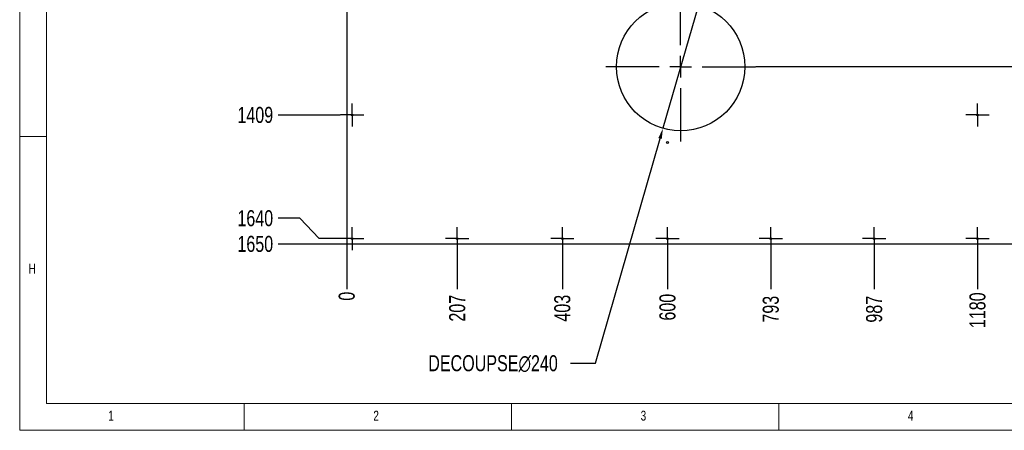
# Model space of a CAD drawing. Header units: millimetres. Extents: x 5 to 589, y 5 to 415.
# Tile 1 of 9: x 5 to 189, y 5 to 82. Entities that reach past the tile are written whole.
import ezdxf

# ---------------------------------------------------------------- set-up
doc = ezdxf.new("R2010")
doc.units = ezdxf.units.MM
doc.header["$PDSIZE"] = -1
doc.linetypes.add('CENTERX2', pattern=[20.32, 12.7, -2.54, 2.54, -2.54])
for name, color, linetype in [('COTES', 1, 'Continuous'), ('NOTES', 6, 'Continuous'), ('TRAIT-MIXTES', 3, 'CENTERX2')]:
    doc.layers.add(name, color=color, linetype=linetype)
doc.layers.add('TRAIT-FORT', color=4, linetype='Continuous', lineweight=25)
doc.styles.add('SLDTEXTSTYLE0', font='TXT', dxfattribs={"width": 0.75})
doc.dimstyles.new('SLDDIMSTYLE1', dxfattribs={"dimtxt": 3, "dimasz": 0.333333, "dimexe": 0, "dimexo": 0.0625, "dimgap": 0.75, "dimtad": 0, "dimtih": 1, "dimtoh": 1, "dimdec": 0, "dimlfac": 10, "dimrnd": 1e-09, "dimdsep": 46, "dimtxsty": 'SLDTEXTSTYLE0', "dimblk1": 'ORIGIN', "dimblk2": 'ORIGIN', "dimsah": 1, "dimcen": 0.09, "dimadec": 0, "dimazin": 2, "dimtfac": 1, "dimtdec": 0, "dimtofl": 0, "dimtmove": 0, "dimatfit": 3, "dimldrblk": 'ORIGIN', "dimfxl": 1, "dimfrac": 2, "dimtolj": 1, "dimtzin": 12, "dimarcsym": 0})
doc.dimstyles.new('SLDDIMSTYLE2', dxfattribs={"dimtxt": 3, "dimasz": 2, "dimexe": 0, "dimexo": 0.0625, "dimgap": 0.75, "dimtad": 0, "dimtih": 1, "dimtoh": 1, "dimdec": 0, "dimlfac": 10, "dimrnd": 1e-09, "dimzin": 12, "dimdsep": 46, "dimtxsty": 'SLDTEXTSTYLE0', "dimsah": 1, "dimcen": 0.09, "dimadec": 0, "dimazin": 3, "dimtfac": 1, "dimtdec": 0, "dimtofl": 0, "dimtmove": 0, "dimatfit": 3, "dimfxl": 1, "dimfrac": 2, "dimtolj": 1, "dimtzin": 12, "dimarcsym": 0})
doc.dimstyles.new('SLDDIMSTYLE3', dxfattribs={"dimtxt": 3, "dimasz": 2, "dimexe": 0, "dimexo": 0.0625, "dimgap": 0.75, "dimtad": 0, "dimtih": 1, "dimtoh": 1, "dimdec": 1, "dimlfac": 10, "dimrnd": 1e-09, "dimzin": 12, "dimdsep": 46, "dimtxsty": 'SLDTEXTSTYLE0', "dimsah": 1, "dimcen": 0.09, "dimadec": 0, "dimazin": 3, "dimtfac": 1, "dimtdec": 1, "dimtofl": 0, "dimtmove": 0, "dimatfit": 3, "dimfxl": 1, "dimfrac": 2, "dimtolj": 1, "dimtzin": 12, "dimarcsym": 0})
doc.dimstyles.new('SLDDIMSTYLE6', dxfattribs={"dimtxt": 3, "dimasz": 2, "dimexe": 0, "dimexo": 0.0625, "dimgap": 0.75, "dimtad": 0, "dimtih": 1, "dimtoh": 1, "dimdec": 0, "dimlfac": 10, "dimrnd": 1e-09, "dimzin": 12, "dimdsep": 46, "dimtxsty": 'SLDTEXTSTYLE0', "dimblk1": 'NONE', "dimsah": 1, "dimcen": 0, "dimadec": 0, "dimazin": 3, "dimtfac": 1, "dimtdec": 0, "dimtmove": 0, "dimatfit": 3, "dimldrblk": 'NONE', "dimfxl": 1, "dimfrac": 2, "dimtolj": 1, "dimtzin": 12, "dimarcsym": 0})

# ---------------------------------------------------------------- blocks, each defined once
blk = doc.blocks.new('_D_36')
at = {"layer": 'COTES', "color": 0, "lineweight": -2, "transparency": 16777216}
blk.add_line((66.19, 39.81), (66.19, 31.41), dxfattribs=at)
at = {"layer": 'Defpoints', "color": 0, "transparency": 16777216}
for p in [(66.19, 39.87), (66.19, 39.87), (66.19, 31.41)]:
    blk.add_point(p, dxfattribs=at)
at = {"layer": 'COTES', "color": 0, "transparency": 16777216, "insert": (66.19, 30.1), "char_height": 3, "attachment_point": 5, "rotation": 90, "style": 'SLDTEXTSTYLE0'}
blk.add_mtext('\\A1;0', dxfattribs=at)
blk = doc.blocks.new('_Origin')
at = {"color": 0, "linetype": 'ByBlock', "lineweight": -2}
blk.add_line((0, 0), (-1, 0), dxfattribs=at)
blk.add_circle((0, 0), 0.5, dxfattribs=at)
blk = doc.blocks.new('_D_37')
at = {"layer": 'COTES', "color": 0, "lineweight": -2, "transparency": 16777216}
blk.add_line((86.86, 38.64), (86.86, 31.41), dxfattribs=at)
at = {"layer": 'Defpoints', "color": 0, "transparency": 16777216}
for p in [(66.19, 39.87), (86.86, 38.7), (86.86, 31.41)]:
    blk.add_point(p, dxfattribs=at)
at = {"layer": 'COTES', "color": 0, "transparency": 16777216, "insert": (86.86, 27.85), "char_height": 3, "attachment_point": 5, "rotation": 90, "style": 'SLDTEXTSTYLE0'}
blk.add_mtext('\\A1;207', dxfattribs=at)
blk = doc.blocks.new('_D_38')
at = {"layer": 'COTES', "color": 0, "lineweight": -2, "transparency": 16777216}
blk.add_line((106.52, 38.64), (106.52, 31.41), dxfattribs=at)
at = {"layer": 'Defpoints', "color": 0, "transparency": 16777216}
for p in [(66.19, 39.87), (106.52, 38.7), (106.52, 31.41)]:
    blk.add_point(p, dxfattribs=at)
at = {"layer": 'COTES', "color": 0, "transparency": 16777216, "insert": (106.52, 27.85), "char_height": 3, "attachment_point": 5, "rotation": 90, "style": 'SLDTEXTSTYLE0'}
blk.add_mtext('\\A1;403', dxfattribs=at)
blk = doc.blocks.new('_D_39')
at = {"layer": 'COTES', "color": 0, "lineweight": -2, "transparency": 16777216}
blk.add_line((126.19, 38.64), (126.19, 31.41), dxfattribs=at)
at = {"layer": 'Defpoints', "color": 0, "transparency": 16777216}
for p in [(66.19, 39.87), (126.19, 38.7), (126.19, 31.41)]:
    blk.add_point(p, dxfattribs=at)
at = {"layer": 'COTES', "color": 0, "transparency": 16777216, "insert": (126.19, 28.04), "char_height": 3, "attachment_point": 5, "rotation": 90, "style": 'SLDTEXTSTYLE0'}
blk.add_mtext('\\A1;600', dxfattribs=at)
blk = doc.blocks.new('_D_40')
at = {"layer": 'COTES', "color": 0, "lineweight": -2, "transparency": 16777216}
blk.add_line((145.52, 38.64), (145.52, 31.41), dxfattribs=at)
at = {"layer": 'Defpoints', "color": 0, "transparency": 16777216}
for p in [(66.19, 39.87), (145.52, 38.7), (145.52, 31.41)]:
    blk.add_point(p, dxfattribs=at)
at = {"layer": 'COTES', "color": 0, "transparency": 16777216, "insert": (145.52, 27.66), "char_height": 3, "attachment_point": 5, "rotation": 90, "style": 'SLDTEXTSTYLE0'}
blk.add_mtext('\\A1;793', dxfattribs=at)
blk = doc.blocks.new('_D_41')
at = {"layer": 'COTES', "color": 0, "lineweight": -2, "transparency": 16777216}
blk.add_line((164.86, 38.64), (164.86, 31.41), dxfattribs=at)
at = {"layer": 'Defpoints', "color": 0, "transparency": 16777216}
for p in [(66.19, 39.87), (164.86, 38.7), (164.86, 31.41)]:
    blk.add_point(p, dxfattribs=at)
at = {"layer": 'COTES', "color": 0, "transparency": 16777216, "insert": (164.86, 27.66), "char_height": 3, "attachment_point": 5, "rotation": 90, "style": 'SLDTEXTSTYLE0'}
blk.add_mtext('\\A1;987', dxfattribs=at)
blk = doc.blocks.new('_D_42')
at = {"layer": 'COTES', "color": 0, "lineweight": -2, "transparency": 16777216}
blk.add_line((184.19, 38.64), (184.19, 31.41), dxfattribs=at)
at = {"layer": 'Defpoints', "color": 0, "transparency": 16777216}
for p in [(66.19, 39.87), (184.19, 38.7), (184.19, 31.41)]:
    blk.add_point(p, dxfattribs=at)
at = {"layer": 'COTES', "color": 0, "transparency": 16777216, "insert": (184.19, 27.47), "char_height": 3, "attachment_point": 5, "rotation": 90, "style": 'SLDTEXTSTYLE0'}
blk.add_mtext('\\A1;1180', dxfattribs=at)
blk = doc.blocks.new('_D_43')
at = {"layer": 'COTES', "color": 0, "lineweight": -2, "transparency": 16777216}
blk.add_line((203.86, 38.64), (203.86, 31.41), dxfattribs=at)
at = {"layer": 'Defpoints', "color": 0, "transparency": 16777216}
for p in [(66.19, 39.87), (203.86, 38.7), (203.86, 31.41)]:
    blk.add_point(p, dxfattribs=at)
at = {"layer": 'COTES', "color": 0, "transparency": 16777216, "insert": (203.86, 26.91), "char_height": 3, "attachment_point": 5, "rotation": 90, "style": 'SLDTEXTSTYLE0'}
blk.add_mtext('\\A1;1377', dxfattribs=at)
blk = doc.blocks.new('_D_44')
at = {"layer": 'COTES', "color": 0, "lineweight": -2, "transparency": 16777216}
blk.add_line((223.52, 38.64), (223.52, 31.41), dxfattribs=at)
at = {"layer": 'Defpoints', "color": 0, "transparency": 16777216}
for p in [(66.19, 39.87), (223.52, 38.7), (223.52, 31.41)]:
    blk.add_point(p, dxfattribs=at)
at = {"layer": 'COTES', "color": 0, "transparency": 16777216, "insert": (223.52, 26.91), "char_height": 3, "attachment_point": 5, "rotation": 90, "style": 'SLDTEXTSTYLE0'}
blk.add_mtext('\\A1;1573', dxfattribs=at)
blk = doc.blocks.new('_D_45')
at = {"layer": 'COTES', "color": 0, "lineweight": -2, "transparency": 16777216}
for p, q in [((243.19, 38.64), (243.19, 34.7)), ((243.19, 34.7), (239.38, 35.41)), ((239.38, 35.41), (239.38, 31.41))]:
    blk.add_line(p, q, dxfattribs=at)
at = {"layer": 'Defpoints', "color": 0, "transparency": 16777216}
for p in [(66.19, 39.87), (243.19, 38.7), (239.38, 31.41)]:
    blk.add_point(p, dxfattribs=at)
at = {"layer": 'COTES', "color": 0, "transparency": 16777216, "insert": (239.38, 27.1), "char_height": 3, "attachment_point": 5, "rotation": 90, "style": 'SLDTEXTSTYLE0'}
blk.add_mtext('\\A1;1770', dxfattribs=at)
blk = doc.blocks.new('_D_46')
at = {"layer": 'COTES', "color": 0, "lineweight": -2, "transparency": 16777216}
blk.add_line((244.19, 39.81), (244.19, 31.41), dxfattribs=at)
at = {"layer": 'Defpoints', "color": 0, "transparency": 16777216}
for p in [(66.19, 39.87), (244.19, 39.87), (244.19, 31.41)]:
    blk.add_point(p, dxfattribs=at)
at = {"layer": 'COTES', "color": 0, "transparency": 16777216, "insert": (244.19, 27.1), "char_height": 3, "attachment_point": 5, "rotation": 90, "style": 'SLDTEXTSTYLE0'}
blk.add_mtext('\\A1;1780', dxfattribs=at)
blk = doc.blocks.new('_D_61')
at = {"layer": 'COTES', "color": 0, "lineweight": -2, "transparency": 16777216}
blk.add_line((142.71, 73.06), (259.29, 73.06), dxfattribs=at)
at = {"layer": 'Defpoints', "color": 0, "transparency": 16777216}
for p in [(244.19, 204.87), (142.65, 73.06), (259.29, 73.06)]:
    blk.add_point(p, dxfattribs=at)
at = {"layer": 'COTES', "color": 0, "transparency": 16777216, "insert": (264.54, 73.06), "char_height": 3, "attachment_point": 5, "style": 'SLDTEXTSTYLE0'}
blk.add_mtext('\\A1;1318.1', dxfattribs=at)
blk = doc.blocks.new('_D_70')
at = {"layer": 'COTES', "color": 0, "lineweight": -2, "transparency": 16777216}
blk.add_line((64.96, 64.01), (53.38, 64.01), dxfattribs=at)
at = {"layer": 'Defpoints', "color": 0, "transparency": 16777216}
for p in [(66.19, 204.87), (53.38, 64.01), (65.02, 64.01)]:
    blk.add_point(p, dxfattribs=at)
at = {"layer": 'COTES', "color": 0, "transparency": 16777216, "insert": (49.07, 64.01), "char_height": 3, "attachment_point": 5, "style": 'SLDTEXTSTYLE0'}
blk.add_mtext('\\A1;1409', dxfattribs=at)
blk = doc.blocks.new('_D_71')
at = {"layer": 'COTES', "color": 0, "lineweight": -2, "transparency": 16777216}
for p, q in [((57.38, 44.68), (53.38, 44.68)), ((61.02, 40.87), (57.38, 44.68)), ((64.96, 40.87), (61.02, 40.87))]:
    blk.add_line(p, q, dxfattribs=at)
at = {"layer": 'Defpoints', "color": 0, "transparency": 16777216}
for p in [(66.19, 204.87), (53.38, 44.68), (65.02, 40.87)]:
    blk.add_point(p, dxfattribs=at)
at = {"layer": 'COTES', "color": 0, "transparency": 16777216, "insert": (49.07, 44.68), "char_height": 3, "attachment_point": 5, "style": 'SLDTEXTSTYLE0'}
blk.add_mtext('\\A1;1640', dxfattribs=at)
blk = doc.blocks.new('_D_72')
at = {"layer": 'COTES', "color": 0, "lineweight": -2, "transparency": 16777216}
blk.add_line((66.13, 39.87), (53.38, 39.87), dxfattribs=at)
at = {"layer": 'Defpoints', "color": 0, "transparency": 16777216}
for p in [(66.19, 204.87), (53.38, 39.87), (66.19, 39.87)]:
    blk.add_point(p, dxfattribs=at)
at = {"layer": 'COTES', "color": 0, "transparency": 16777216, "insert": (49.07, 39.87), "char_height": 3, "attachment_point": 5, "style": 'SLDTEXTSTYLE0'}
blk.add_mtext('\\A1;1650', dxfattribs=at)
blk = doc.blocks.new('_D_74')
at = {"layer": 'COTES', "color": 0, "lineweight": -2, "transparency": 16777216}
for p, q in [((131.96, 84.59), (125.34, 61.52)), ((112.73, 17.56), (124.79, 59.6)), ((108.05, 17.56), (112.73, 17.56))]:
    blk.add_line(p, q, dxfattribs=at)
at = {"layer": 'COTES', "color": 0, "transparency": 16777216}
blk.add_solid([(124.47, 59.69), (125.11, 59.51), (125.34, 61.52)], dxfattribs=at)
at = {"layer": 'Defpoints', "color": 0, "transparency": 16777216}
for p in [(131.96, 84.59), (125.34, 61.52)]:
    blk.add_point(p, dxfattribs=at)
at = {"layer": 'COTES', "color": 0, "transparency": 16777216, "insert": (81.43, 19.06), "char_height": 3, "attachment_point": 1, "style": 'SLDTEXTSTYLE0'}
blk.add_mtext('\\A1;DECOUPSE∅240', dxfattribs=at)
blk = doc.blocks.new('_None')
blk = doc.blocks.new('SW_CENTERMARKSYMBOL_49')
at = {"layer": 'TRAIT-MIXTES', "color": 0}
for p, q in [((0, 2), (0, 2.17)), ((0, 0), (0, 2)), ((-2, 0), (-2.17, 0)), ((0, 0), (-2, 0)), ((0, 0), (0, -2)), ((0, 0), (2, 0)), ((2, 0), (2.17, 0)), ((0, -2), (0, -2.17))]:
    blk.add_line(p, q, dxfattribs=at)
blk = doc.blocks.new('SW_CENTERMARKSYMBOL_50')
at = {"layer": 'TRAIT-MIXTES', "color": 0}
for p, q in [((0, 2), (0, 2.17)), ((0, 0), (0, 2)), ((-2, 0), (-2.17, 0)), ((0, 0), (-2, 0)), ((0, 0), (0, -2)), ((0, 0), (2, 0)), ((2, 0), (2.17, 0)), ((0, -2), (0, -2.17))]:
    blk.add_line(p, q, dxfattribs=at)
blk = doc.blocks.new('SW_CENTERMARKSYMBOL_51')
at = {"layer": 'TRAIT-MIXTES', "color": 0}
for p, q in [((0, 2), (0, 2.17)), ((0, 0), (0, 2)), ((-2, 0), (-2.17, 0)), ((0, 0), (-2, 0)), ((0, 0), (0, -2)), ((0, 0), (2, 0)), ((2, 0), (2.17, 0)), ((0, -2), (0, -2.17))]:
    blk.add_line(p, q, dxfattribs=at)
blk = doc.blocks.new('SW_CENTERMARKSYMBOL_60')
at = {"layer": 'TRAIT-MIXTES', "color": 0}
for p, q in [((0, 4), (0, 14)), ((0, 0), (0, 2)), ((-4, 0), (-14, 0)), ((0, 0), (-2, 0)), ((0, 0), (0, -2)), ((0, 0), (2, 0)), ((4, 0), (14, 0)), ((0, -4), (0, -14))]:
    blk.add_line(p, q, dxfattribs=at)
blk = doc.blocks.new('SW_CENTERMARKSYMBOL_83')
at = {"layer": 'TRAIT-MIXTES', "color": 0}
for p, q in [((0, 2), (0, 2.17)), ((0, 0), (0, 2)), ((-2, 0), (-2.17, 0)), ((0, 0), (-2, 0)), ((0, 0), (0, -2)), ((0, 0), (2, 0)), ((2, 0), (2.17, 0)), ((0, -2), (0, -2.17))]:
    blk.add_line(p, q, dxfattribs=at)
blk = doc.blocks.new('SW_CENTERMARKSYMBOL_84')
at = {"layer": 'TRAIT-MIXTES', "color": 0}
for p, q in [((0, 2), (0, 2.17)), ((0, 0), (0, 2)), ((-2, 0), (-2.17, 0)), ((0, 0), (-2, 0)), ((0, 0), (0, -2)), ((0, 0), (2, 0)), ((2, 0), (2.17, 0)), ((0, -2), (0, -2.17))]:
    blk.add_line(p, q, dxfattribs=at)
blk = doc.blocks.new('SW_CENTERMARKSYMBOL_85')
at = {"layer": 'TRAIT-MIXTES', "color": 0}
for p, q in [((0, 2), (0, 2.17)), ((0, 0), (0, 2)), ((-2, 0), (-2.17, 0)), ((0, 0), (-2, 0)), ((0, 0), (0, -2)), ((0, 0), (2, 0)), ((2, 0), (2.17, 0)), ((0, -2), (0, -2.17))]:
    blk.add_line(p, q, dxfattribs=at)
blk = doc.blocks.new('SW_CENTERMARKSYMBOL_86')
at = {"layer": 'TRAIT-MIXTES', "color": 0}
for p, q in [((0, 2), (0, 2.17)), ((0, 0), (0, 2)), ((-2, 0), (-2.17, 0)), ((0, 0), (-2, 0)), ((0, 0), (0, -2)), ((0, 0), (2, 0)), ((2, 0), (2.17, 0)), ((0, -2), (0, -2.17))]:
    blk.add_line(p, q, dxfattribs=at)
blk = doc.blocks.new('SW_CENTERMARKSYMBOL_88')
at = {"layer": 'TRAIT-MIXTES', "color": 0}
for p, q in [((0, 2), (0, 2.17)), ((0, 0), (0, 2)), ((-2, 0), (-2.17, 0)), ((0, 0), (-2, 0)), ((0, 0), (0, -2)), ((0, 0), (2, 0)), ((2, 0), (2.17, 0)), ((0, -2), (0, -2.17))]:
    blk.add_line(p, q, dxfattribs=at)
blk = doc.blocks.new('SW_CENTERMARKSYMBOL_90')
at = {"layer": 'TRAIT-MIXTES', "color": 0}
for p, q in [((0, 2), (0, 2.17)), ((0, 0), (0, 2)), ((-2, 0), (-2.17, 0)), ((0, 0), (-2, 0)), ((0, 0), (0, -2)), ((0, 0), (2, 0)), ((2, 0), (2.17, 0)), ((0, -2), (0, -2.17))]:
    blk.add_line(p, q, dxfattribs=at)

msp = doc.modelspace()

# ---------------------------------------------------------------- linework, layer by layer
at = {"lineweight": 18}
for p, q in [((5, 415), (5, 5)), ((10, 410), (10, 10)), ((10, 60), (5, 60)), ((10, 10), (584, 10)), ((47, 5), (47, 10)), ((97, 10), (97, 5)), ((147, 5), (147, 10)), ((5, 5), (589, 5))]:
    msp.add_line(p, q, dxfattribs=at)
at = {"layer": 'TRAIT-FORT', "lineweight": 25}
for p, q in [((66.189, 204.871), (66.189, 39.872)), ((66.189, 39.872), (244.189, 39.872))]:
    msp.add_line(p, q, dxfattribs=at)
for centre, radius in [((128.649, 73.057), 12), ((67.189, 64.015), 0.17), ((184.189, 64.015), 0.17), ((126.189, 58.872), 0.17), ((67.189, 40.872), 0.17), ((86.856, 40.872), 0.17), ((106.523, 40.872), 0.17), ((126.189, 40.872), 0.17), ((145.523, 40.872), 0.17), ((164.856, 40.872), 0.17), ((184.189, 40.872), 0.17)]:
    msp.add_circle(centre, radius, dxfattribs=at)

# ---------------------------------------------------------------- block references
at = {"layer": 'TRAIT-MIXTES'}
for name, p in [('SW_CENTERMARKSYMBOL_60', (128.649, 73.057)), ('SW_CENTERMARKSYMBOL_49', (67.189, 64.015)), ('SW_CENTERMARKSYMBOL_51', (184.189, 64.015)), ('SW_CENTERMARKSYMBOL_50', (67.189, 40.872)), ('SW_CENTERMARKSYMBOL_83', (86.856, 40.872)), ('SW_CENTERMARKSYMBOL_84', (106.523, 40.872)), ('SW_CENTERMARKSYMBOL_86', (126.189, 40.872)), ('SW_CENTERMARKSYMBOL_85', (145.523, 40.872)), ('SW_CENTERMARKSYMBOL_90', (164.856, 40.872)), ('SW_CENTERMARKSYMBOL_88', (184.189, 40.872))]:
    msp.add_blockref(name, p, dxfattribs=at)

# ---------------------------------------------------------------- texts
at = {"layer": 'NOTES', "char_height": 1.852, "attachment_point": 1, "style": 'SLDTEXTSTYLE0'}
for s, insert in [('H', (6.667, 36.168)), ('1', (21.583, 8.668)), ('2', (71.167, 8.668)), ('3', (121.167, 8.668)), ('4', (171.167, 8.668))]:
    msp.add_mtext(s, dxfattribs=dict(at, insert=insert))

# ---------------------------------------------------------------- dimensions: what is measured, and where the dimension line sits
at = {"layer": 'COTES'}
for feature_location, offset, dtype, origin, dimstyle, picture, middle in [((65.019, 64.015), (-11.642, 0), 0, (66.189, 204.871), 'SLDDIMSTYLE2', '_D_70', (49.065, 64.015)), ((65.019, 40.872), (-11.642, 3.81), 0, (66.189, 204.871), 'SLDDIMSTYLE2', '_D_71', (49.065, 44.682)), ((66.189, 39.872), (-12.812, 0), 0, (66.189, 204.871), 'SLDDIMSTYLE2', '_D_72', (49.065, 39.872)), ((142.649, 73.057), (116.645, 0), 0, (244.189, 204.871), 'SLDDIMSTYLE3', '_D_61', (264.545, 73.057)), ((66.189309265, 39.872146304), (0, -8.460971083), 1, (66.189309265, 39.872146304), 'SLDDIMSTYLE1', '_D_36', (66.189309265, 30.098675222)), ((86.856, 38.702), (0, -7.291), 1, (66.189, 39.872), 'SLDDIMSTYLE2', '_D_37', (86.856, 27.849)), ((106.523, 38.702), (0, -7.291), 1, (66.189, 39.872), 'SLDDIMSTYLE2', '_D_38', (106.523, 27.849)), ((126.189, 38.702), (0, -7.291), 1, (66.189, 39.872), 'SLDDIMSTYLE2', '_D_39', (126.189, 28.036)), ((145.523, 38.702), (0, -7.291), 1, (66.189, 39.872), 'SLDDIMSTYLE2', '_D_40', (145.523, 27.661)), ((164.856, 38.702), (0, -7.291), 1, (66.189, 39.872), 'SLDDIMSTYLE2', '_D_41', (164.856, 27.661)), ((184.189, 38.702), (0, -7.291), 1, (66.189, 39.872), 'SLDDIMSTYLE2', '_D_42', (184.189, 27.474)), ((203.856, 38.702), (0, -7.291), 1, (66.189, 39.872), 'SLDDIMSTYLE2', '_D_43', (203.856, 26.911)), ((223.523, 38.702), (0, -7.291), 1, (66.189, 39.872), 'SLDDIMSTYLE2', '_D_44', (223.523, 26.911)), ((243.189, 38.702), (-3.81, -7.291), 1, (66.189, 39.872), 'SLDDIMSTYLE2', '_D_45', (239.379, 27.099)), ((244.189, 39.872), (0, -8.461), 1, (66.189, 39.872), 'SLDDIMSTYLE2', '_D_46', (244.189, 27.099))]:
    dim = msp.add_ordinate_dim(feature_location=feature_location, offset=offset, dtype=dtype, origin=origin, dimstyle=dimstyle, dxfattribs=at)
    dim.commit()
    dim.dimension.update_dxf_attribs({"geometry": picture, "text_midpoint": middle})
dim = msp.add_diameter_dim_2p(p1=(131.959, 84.591), p2=(125.34, 61.522), text='DECOUPSE<>', dimstyle='SLDDIMSTYLE6', dxfattribs=at)
dim.commit()
dim.dimension.update_dxf_attribs({"geometry": '_D_74', "text_midpoint": (94.367, 17.561), "dimtype": 163})

doc.saveas('drawing.dxf')
